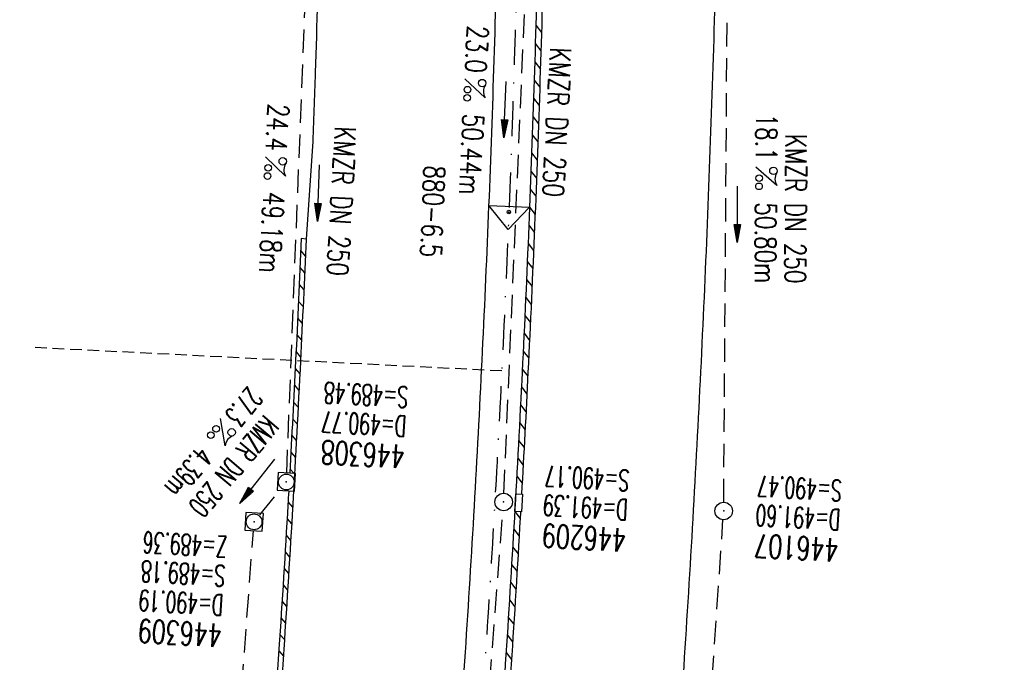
# Model space of a CAD drawing. Extents: x 459406 to 461721, y 413308 to 423218.
# Tile 67 of 256: x 461047 to 461131, y 415241 to 415296. Entities that reach past the tile are written whole.
import ezdxf
from ezdxf.enums import TextEntityAlignment as Align

# ---------------------------------------------------------------- set-up
doc = ezdxf.new("R2010")
doc.units = 0
doc.header["$LTSCALE"] = 2
doc.header["$MEASUREMENT"] = 0
for name, pattern in [('AUSGEZOGEN', [0]), ('GESTRICH-X2', [1.5, 1, -0.5]), ('GESTRICHELT', [0.75, 0.5, -0.25]), ('STRICHPT-X3', [3, 1.5, -0.75, 0, -0.75])]:
    doc.linetypes.add(name, pattern=pattern)
doc.layers.get('0').update_dxf_attribs({"linetype": 'AUSGEZOGEN'})
for name, color, linetype in [('ACHSE', 1, 'STRICHPT-X3'), ('FBR', 8, 'CONTINUOUS'), ('HEKTOM', 1, 'GESTRICHELT'), ('KANAL', 7, 'GESTRICH-X2'), ('Netzknoten_PKT', 7, 'CONTINUOUS'), ('Netzknoten_PKT-NR', 7, 'CONTINUOUS'), ('Netzknoten_SIGNATUR', 7, 'CONTINUOUS'), ('PFEIL', 7, 'CONTINUOUS'), ('RINNE', 200, 'CONTINUOUS'), ('SCHACHTNR', 6, 'CONTINUOUS'), ('SCHLITZRINNE', 200, 'AUSGEZOGEN'), ('SCHSYMBOL', 7, 'AUSGEZOGEN'), ('TEXTO', 4, 'CONTINUOUS'), ('TEXTU', 4, 'CONTINUOUS')]:
    doc.layers.add(name, color=color, linetype=linetype)
doc.styles.add('ROMANS', font='romans.shx', dxfattribs={"width": 0.8})

# ---------------------------------------------------------------- blocks, each defined once
blk = doc.blocks.new('20')
blk.add_lwpolyline([(-0.754, -0.751), (0.754, -0.751), (0.754, 0.75), (-0.754, 0.75)], close=True)
blk.add_circle((0, 0), 0.676)
blk.add_point((0, 0))
blk = doc.blocks.new('PROM')
blk.add_line((1.566, 1.817), (0.019, 0.015))
for centre, radius in [((0.317, 1.51), 0.317), ((0.943, 0.291), 0.283), ((1.645, 0.287), 0.283)]:
    blk.add_circle(centre, radius)
blk.add_arc((0.992, 2.682), 1.033, 239.14139, 303.35492)
blk = doc.blocks.new('PFEIL2')
at = {"color": 0}
for p, q in [((0.88, 0.002), (-2.401, -0.012)), ((0.881, -0.271), (0.879, 0.276)), ((0.879, 0.276), (2.429, 0.009)), ((0.911, 0.27), (0.879, 0.265)), ((0.965, 0.261), (0.879, 0.246)), ((1.019, 0.252), (0.879, 0.228)), ((1.073, 0.242), (0.879, 0.209)), ((1.127, 0.233), (0.879, 0.191)), ((1.181, 0.224), (0.879, 0.172)), ((1.235, 0.214), (0.879, 0.154)), ((1.289, 0.205), (0.879, 0.135)), ((1.343, 0.196), (0.879, 0.117)), ((1.397, 0.187), (0.879, 0.098)), ((1.451, 0.177), (0.879, 0.08)), ((1.505, 0.168), (0.879, 0.061)), ((1.559, 0.159), (0.88, 0.043)), ((1.613, 0.149), (0.88, 0.024)), ((1.668, 0.14), (0.88, 0.006)), ((1.722, 0.131), (0.88, -0.013)), ((1.776, 0.121), (0.88, -0.031)), ((1.83, 0.112), (0.88, -0.05)), ((1.884, 0.103), (0.88, -0.068)), ((1.938, 0.094), (0.88, -0.087)), ((1.992, 0.084), (0.88, -0.105)), ((2.046, 0.075), (0.88, -0.124)), ((2.1, 0.066), (0.88, -0.142)), ((2.154, 0.056), (0.88, -0.161)), ((2.208, 0.047), (0.88, -0.179)), ((2.262, 0.038), (0.881, -0.198)), ((2.316, 0.029), (0.881, -0.216)), ((2.37, 0.019), (0.881, -0.235)), ((2.424, 0.01), (0.881, -0.253)), ((2.429, 0.009), (0.881, -0.271))]:
    blk.add_line(p, q, dxfattribs=at)
blk = doc.blocks.new('GST')
at = {"color": 0}
blk.add_circle((0, 0), 0.75, dxfattribs=at)
blk.add_point((0, 0), dxfattribs=at)
blk = doc.blocks.new('10')
blk.add_blockref('GST', (0, 0))
blk = doc.blocks.new('PKT')
at = {"color": 0}
blk.add_circle((0, 0), 0.15, dxfattribs=at)
blk.add_point((0, 0), dxfattribs=at)
blk = doc.blocks.new('Station_Netzknoten')
at = {"layer": 'Netzknoten_SIGNATUR'}
for p, q in [((-1.75, 0.5), (1.75, 0.5)), ((0, -1.5), (-1.75, 0.5)), ((0, -1.5), (1.75, 0.5))]:
    blk.add_line(p, q, dxfattribs=at)
blk.add_point((0, 0), dxfattribs=at)

msp = doc.modelspace()

# ---------------------------------------------------------------- linework, layer by layer
at = {"layer": 'ACHSE', "flags": 128}
msp.add_lwpolyline([(460985.548, 416976.25), (460982.742, 416926.329), (460979.936, 416876.407), (460977.13, 416826.486), (460974.324, 416776.565), (460971.518, 416726.644), (460968.712, 416676.723), (460965.906, 416626.802), (460963.1, 416576.88, 0), (460961.733, 416552.566, 0), (460960.294, 416526.959, -0.000009), (460958.89, 416501.998, 0.00001), (460957.487, 416477.038, 0.000001), (460956.785, 416464.557, -0.000001), (460956.084, 416452.077), (460954.681, 416427.117), (460953.278, 416402.156), (460951.875, 416377.196, 0.000027), (460951.185, 416364.909, -0.000114), (460950.495, 416352.621, -0.000169), (460950.493, 416352.583, 0.000019), (460950.473, 416352.235, 0.002347), (460949.964, 416342.501, 0.0015), (460949.285, 416327.263, 0.002663), (460948.888, 416316.296, 0.002084), (460948.513, 416302.275, 0.002087), (460948.283, 416289.783, 0.002085), (460948.158, 416277.278, 0.002085), (460948.137, 416264.779, 0.002085), (460948.22, 416252.279, 0.002086), (460948.407, 416239.774, 0.002088), (460948.699, 416227.283, 0.002084), (460949.095, 416214.794, 0.002083), (460949.595, 416202.3, 0.002081), (460950.199, 416189.812, 0.002082), (460950.907, 416177.335, 0.002086), (460951.719, 416164.862, 0.002086), (460952.635, 416152.395, 0.002087), (460953.654, 416139.944, 0.002084), (460954.779, 416127.487, 0.002085), (460956.008, 416115.039, 0.002088), (460957.338, 416102.619, 0.002086), (460958.772, 416090.211, 0.002083), (460960.312, 416077.796, 0.002082), (460961.956, 416065.389, 0.002087), (460963.699, 416053.027, 0.002086), (460965.546, 416040.675, 0.002083), (460967.499, 416028.318, 0.00208), (460969.554, 416015.985, 0.002081), (460971.71, 416003.675, 0.002087), (460973.97, 415991.377, 0.002089), (460976.331, 415979.107, 0.002087), (460978.792, 415966.867, 0.002082), (460981.362, 415954.618, 0.002082), (460984.148, 415941.865, 0.002276), (460986.8, 415930.217, 0.001902), (460990.244, 415915.651, 0.002837), (460992.645, 415905.91, 0.000643), (460995.488, 415894.713, 0.001405), (460996.809, 415889.596, 0), (460998.528, 415883.015, 0.000001), (460998.872, 415881.699), (461005.191, 415857.511, 0.000017), (461008.351, 415845.417, -0.000015), (461011.511, 415833.323, -0.000002), (461014.671, 415821.229, -0.000002), (461017.83, 415809.135, -0.000001), (461020.99, 415797.041, 0.000005), (461024.149, 415784.946), (461030.468, 415760.758), (461036.787, 415736.57, 0.000028), (461038.983, 415728.166, -0.000015), (461041.179, 415719.762, -0.00065), (461041.486, 415718.58, -0.000124), (461043.088, 415712.377, -0.002577), (461045.469, 415702.947, -0.001641), (461049.083, 415688.106, -0.002531), (461051.665, 415677.106, -0.002087), (461054.672, 415663.739, -0.002079), (461057.313, 415651.527, -0.002077), (461059.854, 415639.283, -0.002078), (461062.295, 415627.009, -0.002083), (461064.629, 415614.743, -0.002085), (461066.86, 415602.46, -0.00208), (461068.994, 415590.128, -0.00208), (461071.024, 415577.786, -0.002082), (461072.949, 415565.443, -0.002086), (461074.772, 415553.076, -0.002086), (461076.492, 415540.695, -0.002081), (461078.107, 415528.309, -0.002078), (461079.622, 415515.892, -0.00208), (461081.034, 415503.452, -0.002087), (461082.339, 415491.041, -0.002085), (461083.54, 415478.621, -0.002078), (461084.641, 415466.147, -0.002076), (461085.638, 415453.67, -0.002082), (461086.529, 415441.219, -0.002088), (461087.317, 415428.753, -0.002085), (461088.001, 415416.263, -0.002081), (461088.581, 415403.772, -0.002082), (461089.057, 415391.285, -0.00208), (461089.429, 415378.795, -0.002078), (461089.697, 415366.294, -0.002082), (461089.861, 415353.787, -0.002085), (461089.921, 415341.295, -0.002085), (461089.877, 415328.803, -0.002082), (461089.728, 415316.296, -0.002078), (461089.475, 415303.794, -0.00208), (461089.119, 415291.304, -0.002082), (461088.658, 415278.809, -0.002084), (461088.094, 415266.325, -0.002082), (461087.426, 415253.85, -0.00208), (461086.653, 415241.367, -0.002079), (461085.777, 415228.897, -0.00208), (461084.797, 415216.436, -0.002085), (461083.633, 415203.064, -0.002418), (461082.526, 415191.54, -0.001753), (461080.941, 415176.374, -0.002741), (461079.84, 415166.685, -0.000279), (461078.804, 415158.036, -0.000933), (461078.489, 415155.455, -0.000004), (461077.263, 415145.575, -0.00001), (461076.803, 415141.87), (461073.723, 415117.061, 0.000001), (461071.82, 415101.734, 0.000001), (461070.643, 415092.251, 0.000018), (461069.104, 415079.846, -0.000014), (461067.564, 415067.441, -0.000008), (461066.024, 415055.036, 0.000011), (461064.484, 415042.632), (461058.325, 414993.013), (461052.166, 414943.394, -0.000009), (461049.086, 414918.584, 0.000009), (461046.006, 414893.774), (461039.847, 414844.155), (461033.688, 414794.536), (461027.529, 414744.917, -0.00001), (461024.449, 414720.107, 0.00001), (461021.369, 414695.298, 0.000001), (461018.29, 414670.488, -0.000001), (461015.21, 414645.678, 0), (461011.182, 414613.231, -0.000001), (461009.051, 414596.059, -0.000009), (461005.971, 414571.249, 0.00001), (461002.891, 414546.44), (460996.732, 414496.821), (460990.573, 414447.202), (460984.414, 414397.583, -0.000009), (460981.334, 414372.773, 0.000009), (460978.254, 414347.963), (460972.095, 414298.344), (460965.936, 414248.725), (460959.777, 414199.106, -0.00001), (460956.697, 414174.297, 0.00001), (460953.617, 414149.487, 0.000001), (460950.537, 414124.677, -0.000001), (460947.458, 414099.867, 0), (460943.43, 414067.42, -0.000001), (460941.299, 414050.248, -0.000009), (460938.219, 414025.438, 0.00001), (460935.139, 414000.629), (460928.98, 413951.01), (460922.821, 413901.391, 0.000001), (460919.742, 413876.581, -0.000001), (460916.662, 413851.771, -0.00001), (460913.582, 413826.961, 0.00001), (460910.502, 413802.152), (460904.343, 413752.533), (460898.184, 413702.914), (460892.025, 413653.295, -0.00001), (460888.945, 413628.486, 0.00001), (460885.865, 413603.676, 0.000001), (460882.785, 413578.866, -0.000001), (460879.706, 413554.056, 0), (460875.678, 413521.609, -0.000001), (460873.547, 413504.437, -0.000009), (460870.467, 413479.628, 0.00001), (460867.387, 413454.818), (460861.228, 413405.199), (460855.069, 413355.58, -0.000004), (460853.233, 413340.792, -0.000002), (460849.402, 413309.93)], format="xyb", dxfattribs=at)
at = {"layer": 'FBR'}
msp.add_line((461071.908, 415285.541), (461071.343, 415277.603), dxfattribs=at)
for points in [[(461034.278, 415813.432, -0.000001), (461037.438, 415801.337, 0.000005)], [(461006.884, 415857.953, 0.000017), (461010.044, 415845.859, -0.000015), (461013.204, 415833.765, -0.000002), (461016.364, 415821.671, -0.000002), (461019.523, 415809.577, -0.000001), (461022.683, 415797.483, 0.000005), (461025.842, 415785.388), (461032.161, 415761.2), (461038.48, 415737.012, 0.000028), (461040.676, 415728.609, -0.000015), (461042.872, 415720.204, -0.00065), (461043.181, 415719.018, -0.000124), (461044.783, 415712.814, -0.002577), (461047.168, 415703.367, -0.001641), (461050.785, 415688.514, -0.002531), (461053.37, 415677.497, -0.002087), (461056.381, 415664.116, -0.002079), (461059.025, 415651.889, -0.002154), (461061.661, 415639.18, -0.002078)], [(461016.137, 415808.693, -0.000001), (461019.296, 415796.598, 0.000005)], [(461001.382, 415804.838, -0.000001), (461004.541, 415792.744, 0.000005)], [(461070.084, 415101.949, 0.000001), (461068.906, 415092.467, 0.000018), (461067.367, 415080.061, -0.000014), (461065.827, 415067.657, -0.000008), (461064.287, 415055.252, 0.000011), (461062.747, 415042.848)], [(461073.557, 415101.518, 0.000001), (461072.38, 415092.035, 0.000018), (461070.84, 415079.631, -0.000014), (461069.301, 415067.225, -0.000008), (461067.761, 415054.821, 0.000011), (461066.221, 415042.416)], [(461088.691, 415099.639, 0.000001), (461087.514, 415090.157, 0.000018), (461085.974, 415077.753, -0.000014), (461084.435, 415065.347, -0.000008), (461082.894, 415052.942, 0.000011), (461081.355, 415040.538)], [(461088.111, 415353.771, -0.002085), (461088.171, 415341.294, -0.002085), (461088.127, 415328.816, -0.002082), (461087.978, 415316.324, -0.002078), (461087.726, 415303.837, -0.00208), (461087.37, 415291.361, -0.002082), (461086.91, 415278.88, -0.002084), (461086.346, 415266.411, -0.002082), (461085.679, 415253.951, -0.00208), (461084.907, 415241.482, -0.002079), (461084.032, 415229.027, -0.00208), (461083.053, 415216.58, -0.002085), (461081.891, 415203.223, -0.002418), (461080.785, 415191.716, -0.001753), (461079.201, 415176.562, -0.002741), (461078.102, 415166.892, -0.000279), (461077.067, 415158.245, -0.000933), (461076.752, 415155.671, -0.000004), (461075.526, 415145.791, -0.00001), (461075.066, 415142.086), (461071.986, 415117.277)], [(461106.86, 415353.939, -0.002085), (461106.921, 415341.306, -0.002085), (461106.876, 415328.672, -0.002082), (461106.726, 415316.023, -0.002078), (461106.47, 415303.38, -0.00208), (461106.11, 415290.748, -0.002082), (461105.644, 415278.112, -0.002084), (461105.073, 415265.486, -0.002082), (461104.398, 415252.87, -0.00208), (461103.616, 415240.246, -0.002079), (461102.73, 415227.635, -0.00208), (461101.739, 415215.033, -0.002085), (461100.563, 415201.52, -0.002418), (461099.44, 415189.832, -0.001753), (461097.842, 415174.548, -0.002741), (461096.721, 415164.673, -0.000279), (461095.683, 415156.006, -0.000933), (461095.36, 415153.361, -0.000004), (461094.133, 415143.481, -0.00001), (461093.673, 415139.776), (461090.593, 415114.967)], [(461091.611, 415353.803, -0.002085), (461091.671, 415341.296, -0.002085), (461091.627, 415328.789, -0.002082), (461091.478, 415316.268, -0.002078), (461091.225, 415303.752, -0.00208), (461090.868, 415291.247, -0.002082), (461090.407, 415278.737, -0.002084), (461089.842, 415266.239, -0.002082), (461089.173, 415253.749, -0.00208), (461088.399, 415241.252, -0.002079), (461087.522, 415228.767, -0.00208), (461086.541, 415216.292, -0.002085), (461085.376, 415202.905, -0.002418), (461084.267, 415191.364, -0.001753), (461082.681, 415176.186, -0.002741), (461081.578, 415166.478, -0.000279), (461080.542, 415157.827, -0.000933), (461080.226, 415155.239, -0.000004), (461079, 415145.36, -0.00001), (461078.54, 415141.654), (461075.46, 415116.845)], [(461072.862, 415353.635, -0.002085), (461072.921, 415341.284, -0.002085), (461072.877, 415328.934, -0.002082), (461072.73, 415316.569, -0.002078), (461072.48, 415304.208, -0.00208), (461072.128, 415291.86, -0.001065), (461071.908, 415285.541, -0.001065)]]:
    msp.add_lwpolyline(points, format="xyb", dxfattribs=at)
at = {"layer": 'HEKTOM'}
msp.add_line((461088.094, 415266.313), (461048.156, 415268.313), dxfattribs=at)
at = {"layer": 'KANAL'}
for p, q in [((461069.688, 415257.563), (461071.563, 415305.219)), ((461088.281, 415255.844), (461090.375, 415304.75)), ((461107.094, 415255.094), (461107.438, 415304.375)), ((461067.375, 415254), (461069.188, 415256.25)), ((461084.594, 415206.719), (461088.188, 415254.375)), ((461103.906, 415207.031), (461107.031, 415253.594)), ((461063.594, 415209.313), (461066.844, 415252.656))]:
    msp.add_line(p, q, dxfattribs=at)
at = {"layer": 'RINNE'}
for p, q in [((461091.013, 415295.899), (461091.495, 415295.28)), ((461090.966, 415294.332), (461091.447, 415293.715)), ((461090.917, 415292.768), (461091.398, 415292.151)), ((461090.867, 415291.205), (461091.347, 415290.589)), ((461090.815, 415289.645), (461091.294, 415289.03)), ((461090.761, 415288.086), (461091.24, 415287.472)), ((461090.706, 415286.53), (461091.185, 415285.916)), ((461090.65, 415284.976), (461091.128, 415284.363)), ((461090.592, 415283.423), (461091.069, 415282.811)), ((461090.532, 415281.873), (461091.009, 415281.261)), ((461090.471, 415280.324), (461090.947, 415279.713)), ((461090.409, 415278.777), (461090.884, 415278.167)), ((461090.344, 415277.233), (461090.819, 415276.624)), ((461070.884, 415276.6), (461071.281, 415276.148)), ((461070.821, 415275.156), (461071.218, 415274.704)), ((461090.279, 415275.69), (461090.753, 415275.082)), ((461070.757, 415273.713), (461071.153, 415273.262)), ((461090.212, 415274.149), (461090.685, 415273.541)), ((461090.143, 415272.61), (461090.616, 415272.003)), ((461070.691, 415272.272), (461071.087, 415271.821)), ((461070.624, 415270.833), (461071.02, 415270.382)), ((461090.073, 415271.073), (461090.545, 415270.467)), ((461070.556, 415269.395), (461070.951, 415268.945)), ((461090.001, 415269.538), (461090.473, 415268.933)), ((461070.487, 415267.959), (461070.881, 415267.509)), ((461089.928, 415268.005), (461090.399, 415267.4)), ((461070.416, 415266.524), (461070.81, 415266.074)), ((461089.853, 415266.474), (461090.324, 415265.87)), ((461070.344, 415265.09), (461070.738, 415264.641)), ((461089.777, 415264.945), (461090.248, 415264.341)), ((461070.27, 415263.658), (461070.664, 415263.21)), ((461089.7, 415263.417), (461090.17, 415262.814)), ((461070.195, 415262.228), (461070.589, 415261.78)), ((461089.621, 415261.892), (461090.09, 415261.29)), ((461070.119, 415260.799), (461070.512, 415260.351)), ((461089.54, 415260.368), (461090.009, 415259.767)), ((461070.042, 415259.371), (461070.434, 415258.924)), ((461089.459, 415258.846), (461089.927, 415258.245)), ((461069.963, 415257.945), (461070.323, 415257.535)), ((461089.375, 415257.326), (461089.843, 415256.726)), ((461069.802, 415255.098), (461070.193, 415254.652)), ((461089.204, 415254.292), (461089.671, 415253.693)), ((461069.72, 415253.676), (461070.11, 415253.231)), ((461089.116, 415252.777), (461089.582, 415252.179)), ((461069.636, 415252.256), (461070.026, 415251.811)), ((461069.551, 415250.837), (461069.941, 415250.393)), ((461089.027, 415251.264), (461089.493, 415250.667)), ((461069.464, 415249.42), (461069.854, 415248.976)), ((461088.937, 415249.754), (461089.402, 415249.157)), ((461088.845, 415248.245), (461089.309, 415247.649)), ((461069.377, 415248.004), (461069.766, 415247.561)), ((461069.288, 415246.59), (461069.677, 415246.147)), ((461088.752, 415246.737), (461089.215, 415246.142)), ((461069.198, 415245.177), (461069.586, 415244.734)), ((461088.657, 415245.232), (461089.12, 415244.637)), ((461069.106, 415243.765), (461069.494, 415243.323)), ((461088.561, 415243.728), (461089.023, 415243.135)), ((461069.013, 415242.355), (461069.401, 415241.914)), ((461088.463, 415242.227), (461088.925, 415241.633))]:
    msp.add_line(p, q, dxfattribs=at)
for points in [[(461091.611, 415353.803, -0.002085), (461091.671, 415341.296, -0.002085), (461091.627, 415328.789, -0.002082), (461091.478, 415316.268, -0.002078), (461091.225, 415303.752, -0.00208), (461090.868, 415291.247, -0.002082), (461090.407, 415278.737, -0.002084), (461089.842, 415266.239, -0.002082), (461089.173, 415253.749, -0.00208), (461088.399, 415241.252, -0.002079), (461087.522, 415228.767, -0.00208), (461086.541, 415216.292, -0.002085), (461085.376, 415202.905, -0.002418), (461084.267, 415191.364, -0.000396), (461083.918, 415187.938, -0.002741)], [(461091.748, 415304.719, -0.000163), (461091.725, 415303.739, -0.00208), (461091.368, 415291.23, -0.002082), (461090.906, 415278.716, -0.002084), (461090.341, 415266.214, -0.001741), (461089.789, 415255.766, -0.00208)], [(461089.703, 415254.265, -0.000091), (461089.672, 415253.72, -0.00208), (461088.898, 415241.219, -0.002079), (461088.021, 415228.73, -0.00208), (461087.039, 415216.25, -0.001509), (461086.207, 415206.56, -0.002418)]]:
    msp.add_lwpolyline(points, format="xyb", dxfattribs=at)
at = {"layer": 'SCHLITZRINNE'}
msp.add_line((461071.343, 415277.603), (461070.928, 415277.64), dxfattribs=at)
msp.add_line((461071.343, 415277.603), (461070.928, 415277.64), dxfattribs=at)
for points in [[(461071.343, 415277.603, -0.001761), (461070.865, 415267.176, -0.002082), (461070.205, 415254.844, -0.00208), (461069.441, 415242.505, -0.00059), (461069.205, 415239.004, -0.00208)], [(461070.928, 415277.64, -0.001764), (461070.449, 415267.196, -0.001628), (461069.942, 415257.557, -0.00208)], [(461069.857, 415256.051, -0.0002), (461069.789, 415254.868, -0.00208), (461069.025, 415242.532, -0.000597), (461068.787, 415238.996, -0.00208)]]:
    msp.add_lwpolyline(points, format="xyb", dxfattribs=at)
at = {"layer": 'SCHSYMBOL'}
msp.add_lwpolyline([(461089.204, 415254.292), (461089.289, 415255.792), (461089.871, 415255.759), (461089.786, 415254.258)], close=True, dxfattribs=at)

# ---------------------------------------------------------------- block references
at = {"layer": 'Netzknoten_PKT'}
msp.add_blockref('PKT', (461088.704, 415279.913), dxfattribs=at)
at = {"layer": 'Netzknoten_SIGNATUR', "rotation": 357.6343041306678}
msp.add_blockref('Station_Netzknoten', (461088.704, 415279.913), dxfattribs=at)
at = {"layer": 'PFEIL'}
for p, rotation in [((461088.376, 415288.697), 267.5412), ((461072.405, 415281.545), 267.7554999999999), ((461108.264, 415279.729), 269.6176), ((461067.185, 415256.881), 231.067)]:
    msp.add_blockref('PFEIL2', p, dxfattribs=dict(at, rotation=rotation))
at = {"layer": 'SCHSYMBOL'}
for name, p, rotation in [('20', (461069.653, 415256.818), 266.771), ('GST', (461088.255, 415255.108), 86.74580000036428), ('10', (461107.095, 415254.337), 266.7571), ('20', (461066.895, 415253.404), 266.633)]:
    msp.add_blockref(name, p, dxfattribs=dict(at, rotation=rotation))
at = {"layer": 'TEXTU'}
for p, rotation in [((461084.928, 415291.344), 267.0756244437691), ((461067.857, 415284.653), 266.8778234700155), ((461109.837, 415283.761), 269.6175999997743), ((461064.024, 415262.275), 229.9495885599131)]:
    msp.add_blockref('PROM', p, dxfattribs=dict(at, rotation=rotation))

# ---------------------------------------------------------------- texts
at = {"layer": 'Netzknoten_PKT-NR', "style": 'ROMANS', "width": 0.75}
msp.add_text('880-6.5', height=1.8, rotation=267.65503, dxfattribs=at).set_placement((461081.13, 415276.073), align=Align.RIGHT)
at = {"layer": 'SCHACHTNR', "style": 'ROMANS'}
for s, height, rotation, width, p in [('S=489.48', 1.8, 176.771, 0.6, (461080.126, 415264.966)), ('D=490.77', 1.8, 176.771, 0.6, (461079.97, 415262.466)), ('446308', 2, 176.771, 0.7, (461079.845, 415259.966)), ('S=490.17', 1.8, 176.7458, 0.6, (461099.057, 415257.828)), ('S=490.47', 1.8, 176.7571, 0.6, (461117.25, 415256.969)), ('D=491.39', 1.8, 176.7458, 0.6, (461098.932, 415255.328)), ('D=491.60', 1.8, 176.7571, 0.6, (461117.125, 415254.469)), ('446209', 2, 176.7458, 0.7, (461098.776, 415252.828)), ('Z=489.36', 1.8, 176.633, 0.6, (461064.631, 415252.139)), ('446107', 2, 176.7571, 0.7, (461116.969, 415251.969)), ('S=489.18', 1.8, 176.633, 0.6, (461064.475, 415249.67)), ('D=490.19', 1.8, 176.633, 0.6, (461064.319, 415247.17)), ('446309', 2, 176.633, 0.7, (461064.194, 415244.67))]:
    msp.add_text(s, height=height, rotation=rotation, dxfattribs=dict(at, width=width)).set_placement(p)
at = {"layer": 'TEXTO', "style": 'ROMANS'}
for rotation, width, p in [(267.07562, 0.75, (461091.918, 415287.635)), (266.87782, 0.75, (461073.477, 415280.883)), (269.6176, 0.75, (461112.352, 415280.203)), (229.94959, 0.6, (461064.477, 415258.721))]:
    msp.add_text('KMZR DN 250', height=1.8, rotation=rotation, dxfattribs=dict(at, width=width)).set_placement(p, align=Align.CENTER)
at = {"layer": 'TEXTU', "style": 'ROMANS'}
for s, rotation, width, p in [('23.0', 267.07562, 0.75, (461085.16, 415295.916)), ('24.4', 266.87782, 0.75, (461068.098, 415289.228)), ('50.44m', 267.07562, 0.75, (461084.786, 415288.357)), ('18.1', 269.6176, 0.75, (461109.866, 415288.345)), ('49.18m', 266.87782, 0.75, (461067.701, 415281.67)), ('50.80m', 269.6176, 0.75, (461109.804, 415280.751)), ('27.3', 229.94959, 0.6, (461066.393, 415265.07)), ('4.39m', 229.94959, 0.6, (461062.105, 415259.965))]:
    msp.add_text(s, height=1.8, rotation=rotation, dxfattribs=dict(at, width=width)).set_placement(p)

doc.saveas('drawing.dxf')
